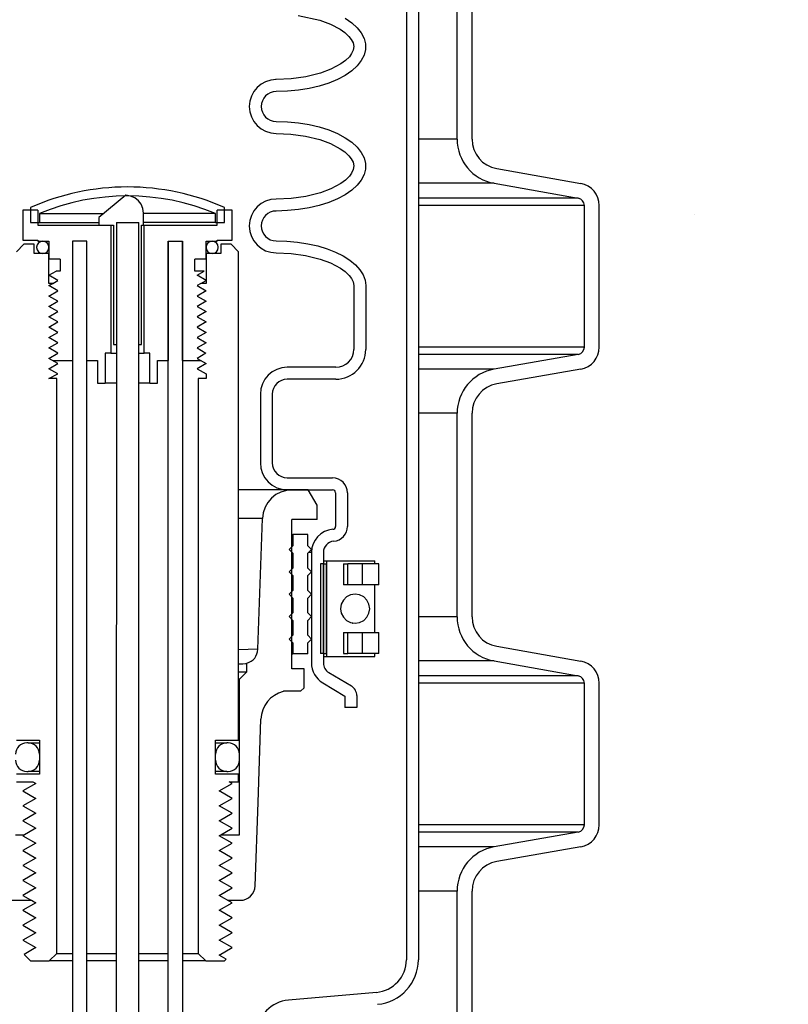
# Model space of a CAD drawing. Extents: x -169 to 7270, y -140 to 2984.
# Tile 155 of 256: x 1820.45 to 1826.88, y 405.31 to 413.55. Entities that reach past the tile are written whole.
import ezdxf

# ---------------------------------------------------------------- set-up
doc = ezdxf.new("R2010")
doc.units = 0
doc.header["$MEASUREMENT"] = 0
doc.header["$PDSIZE"] = 1
doc.layers.get('DEFPOINTS').update_dxf_attribs({"linetype": 'CONTINUOUS'})
for name, color, linetype in [('DIM', 3, 'CONTINUOUS'), ('PEAGRAVEL-HATCH', 3, 'CONTINUOUS'), ('SPILL-BUCKET', 1, 'CONTINUOUS')]:
    doc.layers.add(name, color=color, linetype=linetype)
doc.styles.add('SIMPLEX', font='simplex')
doc.dimstyles.new('DIM64', dxfattribs={"dimscale": 64, "dimtxt": 0.09375, "dimasz": 0.09375, "dimexe": 0.0625, "dimexo": 0.0625, "dimgap": 0.046875, "dimtad": 1, "dimdec": 4, "dimzin": 3, "dimdsep": 46, "dimlunit": 4, "dimtxsty": 'SIMPLEX', "dimcen": 0, "dimclrd": 256, "dimclre": 256, "dimclrt": 256, "dimadec": 0, "dimazin": 0, "dimtfac": 1, "dimtdec": 4, "dimtmove": 0, "dimatfit": 3, "dimfxl": 1, "dimfrac": 2, "dimtolj": 1, "dimtzin": 0, "dimarcsym": 0})

# ---------------------------------------------------------------- blocks, each defined once
blk = doc.blocks.new('*D7')
at = {"layer": 'DEFPOINTS', "color": 0, "transparency": 16777216}
for p in [(2010, 414.2886), (1374, 414.0074), (1374, 136.5159)]:
    blk.add_point(p, dxfattribs=at)
at = {"layer": 'DIM', "lineweight": -2, "transparency": 16777216}
for p, q in [((2010, 410.2886), (2010, 132.5159)), ((1374, 410.0074), (1374, 132.5159)), ((2004, 136.5159), (1380, 136.5159))]:
    blk.add_line(p, q, dxfattribs=at)
at = {"layer": 'DIM', "transparency": 16777216}
for points in [[(1380, 137.5159), (1380, 135.5159), (1374, 136.5159)], [(2004, 137.5159), (2004, 135.5159), (2010, 136.5159)]]:
    blk.add_solid(points, dxfattribs=at)
at = {"layer": 'DIM', "transparency": 16777216, "insert": (1692, 144.0873), "char_height": 6, "attachment_point": 5, "style": 'SIMPLEX'}
blk.add_mtext('\\A1;53\'-0" (F.V. TANK SLAB)', dxfattribs=at)

msp = doc.modelspace()

# ---------------------------------------------------------------- hatches: boundary and pattern name
at = {"layer": 'PEAGRAVEL-HATCH'}
h = msp.add_hatch(dxfattribs=at)
h.set_pattern_fill('AR-SAND', color=256, scale=7.5, style=0)
h.set_pattern_definition([(37.5, (717.377, -24.056), (-0.47245, 14.45118), [0, -11.4, 0, -12.75, 0, -12.1875]), (7.5, (717.377, -24.056), (13.27333, 21.1661), [0, -6.15, 0, -10.275, 0, -3.9375]), (327.5, (708.152, -24.056), (23.35606, 0.04244), [0, -3.75, 0, -13.5, 0, -17.625]), (317.5, (708.152, -24.056), (22.54595, 6.58257), [0, -1.875, 0, -8.85, 0, -10.125])])
h.paths.add_polyline_path([(1847.64082, 395.75809), (1847.45025, 396.93941), (1843.01511, 398.27202), (1842.98299, 400.16264), (1842.72351, 401.90796), (1841.70556, 402.1872), (1841.70556, 414.02356), (1825.28235, 414.02356), (1825.28235, 402.19536), (1824.26179, 401.91746), (1824.22129, 401.76773), (1824.21929, 400.15748), (1824.03275, 400.13677), (1823.94985, 398.31402), (1819.58793, 396.9982), (1819.47314, 395.72601), (1819.25403, 395.70516), (1819.25403, 371.24987), (1847.64082, 371.24987)])
h.paths.add_polyline_path([(1847.63641, 370.24987), (1819.24253, 370.24987), (1819.24618, 359.07021), (1819.93554, 359.07021), (1819.83352, 353.4528), (1820.27064, 351.85815), (1820.27064, 351.50736), (1821.74617, 351.50736), (1822.74617, 353.50736), (1827.74617, 353.50736), (1828.74617, 351.50736), (1838.24617, 351.50736), (1839.24617, 353.50736), (1844.24617, 353.50736), (1845.24617, 351.50736), (1846.7106, 351.50736), (1847.3598, 352.50736), (1847.63641, 352.50736)])

# ---------------------------------------------------------------- linework, layer by layer
at = {"layer": 'SPILL-BUCKET', "color": 1, "linetype": 'Continuous'}
for p, q in [((1823.688, 419.88222), (1823.688, 405.68466)), ((1823.78793, 419.88222), (1823.78793, 405.68466)), ((1824.11208, 412.55053), (1824.11208, 414.25402)), ((1824.237, 412.55053), (1824.237, 414.25402)), ((1822.78353, 413.58646), (1822.96409, 413.54666)), ((1822.96409, 413.54666), (1823.05199, 413.51421)), ((1823.17558, 413.56268), (1823.23091, 413.52461)), ((1823.05199, 413.51421), (1823.13492, 413.4703)), ((1823.13492, 413.4703), (1823.17324, 413.44282)), ((1823.23091, 413.52461), (1823.27625, 413.48337)), ((1823.27625, 413.48337), (1823.3109, 413.43962)), ((1823.17324, 413.44282), (1823.20751, 413.4105)), ((1823.20751, 413.4105), (1823.22699, 413.38536)), ((1823.22699, 413.38536), (1823.24142, 413.35714)), ((1823.3109, 413.43962), (1823.3343, 413.39403)), ((1823.3343, 413.39403), (1823.3461, 413.34734)), ((1823.24317, 413.29583), (1823.22994, 413.26703)), ((1823.24142, 413.35714), (1823.2476, 413.3266)), ((1823.2476, 413.3266), (1823.24317, 413.29583)), ((1823.3461, 413.30028), (1823.3343, 413.25359)), ((1823.3461, 413.34734), (1823.3461, 413.30028)), ((1823.17727, 413.20808), (1823.13922, 413.18011)), ((1823.21103, 413.24114), (1823.17727, 413.20808)), ((1823.22994, 413.26703), (1823.21103, 413.24114)), ((1823.3109, 413.20801), (1823.27625, 413.16425)), ((1823.3343, 413.25359), (1823.3109, 413.20801)), ((1823.0565, 413.13534), (1822.96853, 413.10236)), ((1823.13922, 413.18011), (1823.0565, 413.13534)), ((1823.23091, 413.12301), (1823.17558, 413.08494)), ((1823.27625, 413.16425), (1823.23091, 413.12301)), ((1822.59809, 413.049), (1822.59211, 413.049)), ((1822.72345, 413.05443), (1822.59809, 413.049)), ((1822.84727, 413.07171), (1822.72345, 413.05443)), ((1822.96853, 413.10236), (1822.84727, 413.07171)), ((1823.11115, 413.05064), (1823.03863, 413.02064)), ((1823.17558, 413.08494), (1823.11115, 413.05064)), ((1822.78448, 412.96084), (1822.69203, 412.95202)), ((1822.874, 412.97539), (1822.78448, 412.96084)), ((1822.95916, 412.99542), (1822.874, 412.97539)), ((1823.03863, 413.02064), (1822.95916, 412.99542)), ((1822.69203, 412.95202), (1822.59809, 412.94907)), ((1822.59809, 412.69924), (1822.69203, 412.69628)), ((1822.69203, 412.69628), (1822.78448, 412.68747)), ((1822.78448, 412.68747), (1822.874, 412.67292)), ((1822.874, 412.67292), (1822.95916, 412.65289)), ((1822.95916, 412.65289), (1823.03863, 412.62767)), ((1823.03863, 412.62767), (1823.11115, 412.59767)), ((1822.59809, 412.59931), (1822.72222, 412.59402)), ((1822.72222, 412.59402), (1822.8443, 412.57719)), ((1822.8443, 412.57719), (1822.96409, 412.54734)), ((1822.96409, 412.54734), (1823.05199, 412.5149)), ((1823.11115, 412.59767), (1823.17558, 412.56337)), ((1823.17558, 412.56337), (1823.23091, 412.52529)), ((1823.05199, 412.5149), (1823.13492, 412.47098)), ((1823.13492, 412.47098), (1823.17324, 412.44351)), ((1823.23091, 412.52529), (1823.27625, 412.48406)), ((1823.27625, 412.48406), (1823.3109, 412.4403)), ((1823.17324, 412.44351), (1823.20751, 412.41118)), ((1823.20751, 412.41118), (1823.22699, 412.38605)), ((1823.22699, 412.38605), (1823.24142, 412.35782)), ((1823.3109, 412.4403), (1823.3343, 412.39472)), ((1823.3343, 412.39472), (1823.3461, 412.34803)), ((1823.24317, 412.29652), (1823.22994, 412.26772)), ((1823.24142, 412.35782), (1823.2476, 412.32729)), ((1823.2476, 412.32729), (1823.24317, 412.29652)), ((1823.3461, 412.30097), (1823.3343, 412.25428)), ((1823.3461, 412.34803), (1823.3461, 412.30097)), ((1824.44344, 412.3045), (1825.14706, 412.18043)), ((1823.21103, 412.24183), (1823.17727, 412.20876)), ((1823.22994, 412.26772), (1823.21103, 412.24183)), ((1823.3343, 412.25428), (1823.3109, 412.20869)), ((1823.0565, 412.13603), (1822.96853, 412.10304)), ((1823.13922, 412.1808), (1823.0565, 412.13603)), ((1823.17727, 412.20876), (1823.13922, 412.1808)), ((1823.27625, 412.16494), (1823.23091, 412.1237)), ((1823.3109, 412.20869), (1823.27625, 412.16494)), ((1824.42175, 412.18148), (1825.12537, 412.05741)), ((1821.34135, 412.08104), (1821.11362, 411.89444)), ((1821.37932, 412.07427), (1821.34135, 412.08104)), ((1821.41478, 412.05931), (1821.37932, 412.07427)), ((1821.44532, 412.03622), (1821.41478, 412.05931)), ((1822.72345, 412.05511), (1822.59809, 412.04968)), ((1822.84727, 412.0724), (1822.72345, 412.05511)), ((1822.96853, 412.10304), (1822.84727, 412.0724)), ((1823.11115, 412.05132), (1823.03863, 412.02132)), ((1823.17558, 412.08562), (1823.11115, 412.05132)), ((1823.23091, 412.1237), (1823.17558, 412.08562)), ((1821.46871, 412.00573), (1821.44532, 412.03622)), ((1821.48356, 411.97017), (1821.46871, 412.00573)), ((1821.48876, 411.93191), (1821.48356, 411.97017)), ((1822.874, 411.97607), (1822.78448, 411.96152)), ((1822.95916, 411.9961), (1822.874, 411.97607)), ((1823.03863, 412.02132), (1822.95916, 411.9961)), ((1825.17698, 410.81138), (1825.17698, 411.99591)), ((1825.30189, 410.81138), (1825.30189, 411.99591)), ((1820.6051, 411.9569), (1820.48019, 411.9569)), ((1820.48019, 411.9569), (1820.48019, 411.70707)), ((1820.6051, 411.9569), (1820.6051, 411.83198)), ((1821.11362, 411.89444), (1821.11362, 411.83198)), ((1821.48876, 411.83198), (1821.48876, 411.93191)), ((1822.22899, 411.9569), (1822.10408, 411.9569)), ((1822.10408, 411.83198), (1822.10408, 411.9569)), ((1822.22899, 411.70707), (1822.22899, 411.9569)), ((1822.69203, 411.95271), (1822.59809, 411.94975)), ((1822.78448, 411.96152), (1822.69203, 411.95271)), ((1820.6051, 411.83198), (1821.21404, 411.83198)), ((1821.11362, 411.83198), (1821.23748, 411.83198)), ((1821.21404, 411.83198), (1821.21404, 410.76022)), ((1821.23748, 411.83198), (1821.23748, 410.83267)), ((1821.26152, 411.85411), (1821.26152, 410.83267)), ((1821.44889, 410.83267), (1821.44889, 411.85411)), ((1821.4717, 411.83198), (1821.48876, 411.83198)), ((1821.4717, 410.83267), (1821.4717, 411.83198)), ((1821.49515, 410.76022), (1821.49515, 411.83198)), ((1821.49515, 411.83198), (1822.10408, 411.83198)), ((1820.48019, 411.70707), (1820.6051, 411.70707)), ((1820.6051, 411.70707), (1820.6051, 411.69708)), ((1820.6051, 411.69708), (1820.69754, 411.69708)), ((1820.69754, 411.69708), (1820.69754, 411.54718)), ((1820.89491, 411.69708), (1820.89491, 410.69776)), ((1821.01483, 411.69708), (1820.89491, 411.69708)), ((1821.01483, 411.69708), (1820.89491, 411.69708)), ((1820.89491, 411.69708), (1820.89491, 400.3898)), ((1821.01483, 400.3898), (1821.01483, 411.69708)), ((1821.01483, 410.69776), (1821.01483, 411.69708)), ((1821.69436, 400.3898), (1821.69436, 411.69708)), ((1821.69436, 411.69708), (1821.69436, 410.69776)), ((1821.69436, 411.69708), (1821.81428, 411.69708)), ((1821.81428, 411.69708), (1821.81428, 400.3898)), ((1821.81428, 410.69776), (1821.81428, 411.69708)), ((1822.01164, 411.54718), (1822.01164, 411.69708)), ((1822.01164, 411.69708), (1822.10408, 411.69708)), ((1822.10408, 411.70707), (1822.22899, 411.70707)), ((1822.10408, 411.69708), (1822.10408, 411.70707)), ((1822.59809, 411.69992), (1822.68843, 411.69719)), ((1822.68843, 411.69719), (1822.77746, 411.68903)), ((1822.77746, 411.68903), (1822.86386, 411.67557)), ((1822.86386, 411.67557), (1822.9464, 411.657)), ((1822.9464, 411.657), (1823.02385, 411.63359)), ((1822.59809, 411.59999), (1822.72266, 411.59467)), ((1822.72266, 411.59467), (1822.84519, 411.57771)), ((1822.84519, 411.57771), (1822.96539, 411.54762)), ((1823.02385, 411.63359), (1823.0951, 411.60568)), ((1823.0951, 411.60568), (1823.15909, 411.57368)), ((1823.15909, 411.57368), (1823.21491, 411.53806)), ((1820.79248, 411.54718), (1820.69754, 411.54718)), ((1820.79248, 411.54718), (1820.79248, 411.44725)), ((1821.91671, 411.44725), (1821.91671, 411.54718)), ((1822.01164, 411.54718), (1821.91671, 411.54718)), ((1822.96539, 411.54762), (1823.05374, 411.51481)), ((1823.05374, 411.51481), (1823.13709, 411.47027)), ((1823.13709, 411.47027), (1823.1751, 411.44272)), ((1823.21491, 411.53806), (1823.26173, 411.49933)), ((1823.26173, 411.49933), (1823.29888, 411.45806)), ((1820.69754, 411.41227), (1820.75812, 411.44725)), ((1820.77283, 411.3688), (1820.69754, 411.41227)), ((1820.79248, 411.44725), (1820.75812, 411.44725)), ((1821.99693, 411.44725), (1821.91671, 411.44725)), ((1821.93635, 411.41227), (1821.99693, 411.44725)), ((1822.01164, 411.3688), (1821.93635, 411.41227)), ((1823.1751, 411.44272), (1823.20895, 411.41025)), ((1823.20895, 411.41025), (1823.22825, 411.38485)), ((1823.29888, 411.45806), (1823.3258, 411.41486)), ((1823.3258, 411.41486), (1823.34212, 411.37035)), ((1820.73043, 411.34431), (1820.77283, 411.3688)), ((1821.96924, 411.34431), (1822.01164, 411.3688)), ((1823.22825, 411.38485), (1823.24225, 411.35631)), ((1823.24225, 411.35631), (1823.24765, 411.32518)), ((1823.24765, 411.32518), (1823.24765, 410.79187)), ((1823.34212, 411.37035), (1823.34758, 411.32518)), ((1823.34758, 411.32518), (1823.34758, 410.79187)), ((1821.23748, 410.83267), (1821.26152, 410.83267)), ((1821.44889, 410.83267), (1821.4717, 410.83267)), ((1821.16722, 410.76022), (1821.16722, 410.51039)), ((1821.21404, 410.76022), (1821.16722, 410.76022)), ((1821.21404, 410.76022), (1821.22644, 410.76022)), ((1821.22644, 410.76022), (1821.26148, 410.76022)), ((1821.44896, 410.76022), (1821.48308, 410.76022)), ((1821.48308, 410.76022), (1821.49515, 410.76022)), ((1821.54196, 410.76022), (1821.49515, 410.76022)), ((1821.54196, 410.51039), (1821.54196, 410.76022)), ((1825.12537, 410.74987), (1824.42175, 410.6258)), ((1820.73043, 410.69776), (1820.89491, 410.69776)), ((1821.01483, 410.69776), (1821.10476, 410.69776)), ((1821.10476, 410.69776), (1821.10476, 410.51039)), ((1821.60442, 410.69776), (1821.69436, 410.69776)), ((1821.60442, 410.51039), (1821.60442, 410.69776)), ((1821.81428, 410.69776), (1821.96923, 410.69776)), ((1823.09775, 410.64197), (1822.69118, 410.64197)), ((1825.14706, 410.62685), (1824.44344, 410.50279)), ((1821.10476, 410.51039), (1821.16722, 410.51039)), ((1821.17365, 410.51039), (1821.16722, 410.51039)), ((1821.1925, 410.51039), (1821.17365, 410.51039)), ((1821.22247, 410.51039), (1821.1925, 410.51039)), ((1821.26152, 410.51039), (1821.22247, 410.51039)), ((1821.48747, 410.51039), (1821.44891, 410.51039)), ((1821.51704, 410.51039), (1821.48747, 410.51039)), ((1821.53563, 410.51039), (1821.51704, 410.51039)), ((1821.54196, 410.51039), (1821.53563, 410.51039)), ((1821.54196, 410.51039), (1821.60442, 410.51039)), ((1823.09775, 410.54204), (1822.69118, 410.54204)), ((1822.46633, 410.41713), (1822.46633, 409.84177)), ((1822.56626, 410.41713), (1822.56626, 409.84177)), ((1824.11208, 408.55326), (1824.11208, 410.25675)), ((1824.237, 408.55326), (1824.237, 410.25675)), ((1822.69118, 409.71685), (1823.07029, 409.71685)), ((1822.69118, 409.61692), (1823.07029, 409.61692)), ((1823.09528, 409.59194), (1823.09528, 409.31088)), ((1823.19521, 409.59194), (1823.19521, 409.31088)), ((1822.89354, 409.09293), (1822.89354, 408.1681)), ((1822.99347, 409.09293), (1822.99347, 408.1681)), ((1822.99347, 409.02176), (1823.0062, 409.02176)), ((1823.0062, 409.02176), (1823.01929, 409.02176)), ((1823.0193, 409.02176), (1823.0193, 408.22231)), ((1823.0193, 409.02176), (1823.0252, 409.02176)), ((1823.0252, 409.02176), (1823.04255, 409.02176)), ((1823.04255, 409.02176), (1823.07035, 409.02176)), ((1823.07035, 409.02176), (1823.10698, 409.02176)), ((1823.10698, 409.02176), (1823.15031, 409.02176)), ((1823.15031, 409.02176), (1823.19782, 409.02176)), ((1823.19782, 409.02176), (1823.24676, 409.02176)), ((1823.24676, 409.02176), (1823.29427, 409.02176)), ((1823.29427, 409.02176), (1823.3376, 409.02176)), ((1823.3376, 409.02176), (1823.37423, 409.02176)), ((1823.37423, 409.02176), (1823.40202, 409.02176)), ((1823.40202, 409.02176), (1823.41938, 409.02176)), ((1823.41938, 409.02176), (1823.42528, 409.02176)), ((1823.42528, 408.99678), (1823.42528, 409.02176)), ((1822.99347, 408.99678), (1822.96849, 408.99678)), ((1822.96849, 408.99678), (1822.96849, 408.24729)), ((1822.99347, 408.99678), (1822.99347, 408.24729)), ((1822.99347, 408.24729), (1822.99347, 408.99678)), ((1822.99347, 408.99678), (1823.01845, 408.99678)), ((1823.01887, 408.99678), (1823.01845, 408.99678)), ((1823.01845, 408.24729), (1823.01845, 408.99678)), ((1823.01931, 408.99678), (1823.01887, 408.99678)), ((1823.16072, 408.99678), (1823.19709, 408.99678)), ((1823.16072, 408.99678), (1823.16072, 408.8219)), ((1823.19709, 408.8219), (1823.19709, 408.99678)), ((1823.25496, 408.99678), (1823.19709, 408.99678)), ((1823.31893, 408.99678), (1823.25496, 408.99678)), ((1823.36536, 408.99678), (1823.31893, 408.99678)), ((1823.31893, 408.99678), (1823.31893, 408.8219)), ((1823.40427, 408.99678), (1823.36536, 408.99678)), ((1823.43362, 408.99678), (1823.40427, 408.99678)), ((1823.43112, 408.99678), (1823.42527, 408.99678)), ((1823.43308, 408.99678), (1823.43112, 408.99678)), ((1823.45187, 408.99678), (1823.43362, 408.99678)), ((1823.45807, 408.99678), (1823.45187, 408.99678)), ((1823.45807, 408.8219), (1823.45807, 408.99678)), ((1823.01888, 408.8219), (1823.01846, 408.8219)), ((1823.01931, 408.8219), (1823.01888, 408.8219)), ((1823.19709, 408.8219), (1823.16072, 408.8219)), ((1823.25497, 408.8219), (1823.19709, 408.8219)), ((1823.31893, 408.8219), (1823.25497, 408.8219)), ((1823.36536, 408.8219), (1823.31893, 408.8219)), ((1823.40427, 408.8219), (1823.36536, 408.8219)), ((1823.43362, 408.8219), (1823.40427, 408.8219)), ((1823.43112, 408.8219), (1823.42528, 408.8219)), ((1823.42528, 408.42217), (1823.42528, 408.82189)), ((1823.43308, 408.8219), (1823.43112, 408.8219)), ((1823.45187, 408.8219), (1823.43362, 408.8219)), ((1823.45807, 408.8219), (1823.45187, 408.8219)), ((1823.01854, 408.71376), (1823.01929, 408.71466)), ((1823.01846, 408.42217), (1823.01888, 408.42217)), ((1823.01888, 408.42217), (1823.01931, 408.42217)), ((1823.16072, 408.42217), (1823.16072, 408.24729)), ((1823.16072, 408.42217), (1823.19709, 408.42217)), ((1823.19709, 408.24729), (1823.19709, 408.42217)), ((1823.19709, 408.42217), (1823.25497, 408.42217)), ((1823.25497, 408.42217), (1823.31893, 408.42217)), ((1823.31893, 408.42217), (1823.31893, 408.24729)), ((1823.31893, 408.42217), (1823.36536, 408.42217)), ((1823.36536, 408.42217), (1823.40427, 408.42217)), ((1823.40427, 408.42217), (1823.43362, 408.42217)), ((1823.42528, 408.42217), (1823.43112, 408.42217)), ((1823.43112, 408.42217), (1823.43308, 408.42217)), ((1823.43362, 408.42217), (1823.45187, 408.42217)), ((1823.45187, 408.42217), (1823.45807, 408.42217)), ((1823.45807, 408.24729), (1823.45807, 408.42217)), ((1824.44344, 408.30723), (1825.14706, 408.18316)), ((1822.99347, 408.24729), (1822.96849, 408.24729)), ((1822.99347, 408.24729), (1823.01845, 408.24729)), ((1822.99347, 408.22231), (1823.0062, 408.22231)), ((1823.0062, 408.22231), (1823.01929, 408.22231)), ((1823.01887, 408.24729), (1823.01845, 408.24729)), ((1823.01931, 408.24729), (1823.01887, 408.24729)), ((1823.0193, 408.22231), (1823.0252, 408.22231)), ((1823.0252, 408.22231), (1823.04255, 408.22231)), ((1823.04255, 408.22231), (1823.07035, 408.22231)), ((1823.07035, 408.22231), (1823.10698, 408.22231)), ((1823.10698, 408.22231), (1823.15031, 408.22231)), ((1823.15031, 408.22231), (1823.19782, 408.22231)), ((1823.16072, 408.24729), (1823.19709, 408.24729)), ((1823.25496, 408.24729), (1823.19709, 408.24729)), ((1823.19782, 408.22231), (1823.24676, 408.22231)), ((1823.24676, 408.22231), (1823.29427, 408.22231)), ((1823.31893, 408.24729), (1823.25496, 408.24729)), ((1823.29427, 408.22231), (1823.3376, 408.22231)), ((1823.36536, 408.24729), (1823.31893, 408.24729)), ((1823.3376, 408.22231), (1823.37423, 408.22231)), ((1823.40427, 408.24729), (1823.36536, 408.24729)), ((1823.37423, 408.22231), (1823.40202, 408.22231)), ((1823.40202, 408.22231), (1823.41938, 408.22231)), ((1823.43362, 408.24729), (1823.40427, 408.24729)), ((1823.41938, 408.22231), (1823.42528, 408.22231)), ((1823.43112, 408.24729), (1823.42527, 408.24729)), ((1823.42528, 408.22231), (1823.42528, 408.24729)), ((1823.43308, 408.24729), (1823.43112, 408.24729)), ((1823.45187, 408.24729), (1823.43362, 408.24729)), ((1823.45807, 408.24729), (1823.45187, 408.24729)), ((1824.42175, 408.18421), (1825.12537, 408.06015)), ((1823.03916, 408.08764), (1823.22759, 407.97524)), ((1822.98797, 408.00182), (1823.17335, 407.89124)), ((1825.17698, 406.81411), (1825.17698, 407.99864)), ((1825.30189, 406.81411), (1825.30189, 407.99864)), ((1823.17335, 407.89124), (1823.17335, 407.79448)), ((1823.27328, 407.89479), (1823.27328, 407.79448)), ((1823.27328, 407.79448), (1823.17335, 407.79448)), ((1822.09159, 407.49894), (1822.15067, 407.49894)), ((1822.15067, 407.49894), (1822.17751, 407.49894)), ((1822.15065, 407.25911), (1822.09159, 407.25911)), ((1822.17751, 407.25911), (1822.15065, 407.25911)), ((1820.41773, 406.73006), (1820.49332, 406.73006)), ((1822.13395, 406.73006), (1822.29145, 406.73006)), ((1825.12537, 406.7526), (1824.42175, 406.62854)), ((1825.14706, 406.62959), (1824.44344, 406.50552)), ((1824.11208, 405.05566), (1824.11208, 406.25949)), ((1824.237, 405.05566), (1824.237, 406.25949)), ((1820.27842, 406.18177), (1820.54764, 406.18177)), ((1820.55129, 406.18177), (1820.58837, 406.16036)), ((1823.43714, 405.4109), (1822.70111, 405.3465))]:
    msp.add_line(p, q, dxfattribs=at)
at = {"layer": 'SPILL-BUCKET', "color": 7}
for p, q in [((1824.11208, 412.55053), (1823.78793, 412.55053)), ((1824.42175, 412.18148), (1823.78793, 412.18148)), ((1825.12537, 412.05742), (1823.78793, 412.05742)), ((1825.17698, 411.99591), (1823.78793, 411.99591)), ((1820.6176, 411.92907), (1821.15588, 411.92907)), ((1822.09159, 411.92907), (1821.48876, 411.92907)), ((1820.6176, 411.85412), (1821.11362, 411.85412)), ((1822.09159, 411.85412), (1821.48876, 411.85412)), ((1825.17698, 410.81138), (1823.78793, 410.81138)), ((1825.12537, 410.74987), (1823.78793, 410.74987)), ((1824.42175, 410.6258), (1823.78793, 410.6258)), ((1824.11208, 410.25675), (1823.78793, 410.25675)), ((1822.73329, 409.61692), (1822.28396, 409.61692)), ((1822.48361, 409.37581), (1822.28396, 409.37581)), ((1824.11208, 408.55326), (1823.78793, 408.55326)), ((1822.44542, 408.2821), (1822.28396, 408.27659)), ((1824.42175, 408.18421), (1823.78793, 408.18421)), ((1825.12537, 408.06015), (1823.78793, 408.06015)), ((1825.17698, 407.99864), (1823.78793, 407.99864)), ((1825.17698, 406.81411), (1823.78793, 406.81411)), ((1825.12537, 406.7526), (1823.78793, 406.7526)), ((1824.42175, 406.62854), (1823.78793, 406.62854)), ((1824.11208, 406.25949), (1823.78793, 406.25949))]:
    msp.add_line(p, q, dxfattribs=at)
at = {"layer": 'SPILL-BUCKET', "color": 7, "linetype": 'Continuous'}
for p, q in [((1820.54265, 411.97843), (1820.54265, 411.85412)), ((1822.16654, 411.85412), (1822.16654, 411.97843)), ((1820.6176, 411.92907), (1820.6176, 411.85412)), ((1822.09159, 411.85412), (1822.09159, 411.92907)), ((1820.54265, 411.85412), (1820.6176, 411.85412)), ((1822.09159, 411.85412), (1822.16654, 411.85412)), ((1822.73017, 409.24218), (1822.73653, 409.24218)), ((1822.73653, 409.24218), (1822.73865, 409.24218)), ((1822.86356, 409.24218), (1822.73865, 409.24218)), ((1822.73865, 409.24218), (1822.73865, 409.14849)), ((1822.86356, 409.14849), (1822.86356, 409.24218)), ((1822.73865, 409.14849), (1822.70742, 409.11726)), ((1822.70742, 409.11726), (1822.73865, 409.08603)), ((1822.73017, 409.14849), (1822.73653, 409.14849)), ((1822.73017, 409.08603), (1822.73653, 409.08603)), ((1822.73653, 409.14849), (1822.73865, 409.14849)), ((1822.73653, 409.08603), (1822.73865, 409.08603)), ((1822.73865, 409.08603), (1822.73865, 408.96112)), ((1822.89479, 409.11726), (1822.86356, 409.14849)), ((1822.86356, 409.08603), (1822.89479, 409.11726)), ((1822.86356, 408.96112), (1822.86356, 409.08603)), ((1822.88776, 409.09293), (1822.87043, 409.09293)), ((1822.89354, 409.09293), (1822.88776, 409.09293)), ((1822.73865, 408.96112), (1822.70742, 408.92989)), ((1822.70742, 408.92989), (1822.73865, 408.89866)), ((1822.73017, 408.96112), (1822.73653, 408.96112)), ((1822.73653, 408.96112), (1822.73865, 408.96112)), ((1822.89479, 408.92989), (1822.86356, 408.96112)), ((1822.86356, 408.89866), (1822.89479, 408.92989)), ((1822.73017, 408.89866), (1822.73653, 408.89866)), ((1822.73653, 408.89866), (1822.73865, 408.89866)), ((1822.73865, 408.89866), (1822.73865, 408.77375)), ((1822.86356, 408.77375), (1822.86356, 408.89866)), ((1822.73865, 408.77375), (1822.70742, 408.74252)), ((1822.73017, 408.77375), (1822.73653, 408.77375)), ((1822.73653, 408.77375), (1822.73865, 408.77375)), ((1822.89479, 408.74252), (1822.86356, 408.77375)), ((1822.70742, 408.74252), (1822.73865, 408.71129)), ((1822.73017, 408.71129), (1822.73653, 408.71129)), ((1822.73653, 408.71129), (1822.73865, 408.71129)), ((1822.73865, 408.71129), (1822.73865, 408.58638)), ((1822.86356, 408.71129), (1822.89479, 408.74252)), ((1822.86356, 408.58638), (1822.86356, 408.71129)), ((1823.16044, 408.69308), (1823.14312, 408.65939)), ((1823.18742, 408.71982), (1823.16044, 408.69308)), ((1823.22141, 408.73699), (1823.18742, 408.71982)), ((1823.25909, 408.7429), (1823.22141, 408.73699)), ((1823.29677, 408.73699), (1823.25909, 408.7429)), ((1823.33076, 408.71982), (1823.29677, 408.73699)), ((1823.35773, 408.69308), (1823.33076, 408.71982)), ((1823.37505, 408.65939), (1823.35773, 408.69308)), ((1822.73865, 408.58638), (1822.70742, 408.55515)), ((1822.73017, 408.58638), (1822.73653, 408.58638)), ((1822.73653, 408.58638), (1822.73865, 408.58638)), ((1822.89479, 408.55515), (1822.86356, 408.58638)), ((1823.14312, 408.65939), (1823.13715, 408.62204)), ((1823.13715, 408.62204), (1823.14312, 408.58468)), ((1823.38102, 408.62204), (1823.37505, 408.65939)), ((1823.37505, 408.58468), (1823.38102, 408.62204)), ((1822.70742, 408.55515), (1822.73865, 408.52392)), ((1822.73017, 408.52392), (1822.73653, 408.52392)), ((1822.73653, 408.52392), (1822.73865, 408.52392)), ((1822.73865, 408.52392), (1822.73865, 408.399)), ((1822.86356, 408.52392), (1822.89479, 408.55515)), ((1822.86356, 408.399), (1822.86356, 408.52392)), ((1823.14312, 408.58468), (1823.16044, 408.55099)), ((1823.16044, 408.55099), (1823.18742, 408.52425)), ((1823.18742, 408.52425), (1823.22141, 408.50708)), ((1823.22141, 408.50708), (1823.25909, 408.50117)), ((1823.25909, 408.50117), (1823.29677, 408.50708)), ((1823.29677, 408.50708), (1823.33076, 408.52425)), ((1823.33076, 408.52425), (1823.35773, 408.55099)), ((1823.35773, 408.55099), (1823.37505, 408.58468)), ((1823.23563, 408.50107), (1823.23597, 408.50124)), ((1822.73865, 408.399), (1822.70742, 408.36778)), ((1822.70742, 408.36778), (1822.73865, 408.33655)), ((1822.73017, 408.399), (1822.73653, 408.399)), ((1822.73653, 408.399), (1822.73865, 408.399)), ((1822.89479, 408.36778), (1822.86356, 408.399)), ((1822.86356, 408.33655), (1822.89479, 408.36778)), ((1822.73017, 408.33655), (1822.73653, 408.33655)), ((1822.73653, 408.33655), (1822.73865, 408.33655)), ((1822.73865, 408.33655), (1822.73865, 408.24286)), ((1822.86356, 408.24286), (1822.86356, 408.33655)), ((1822.73017, 408.24286), (1822.73653, 408.24286)), ((1822.73653, 408.24286), (1822.73865, 408.24286)), ((1822.86356, 408.24286), (1822.73865, 408.24286)), ((1822.28399, 408.09444), (1822.32263, 408.09444)), ((1822.32263, 408.09444), (1822.34606, 408.09444)), ((1822.34606, 408.09444), (1822.35391, 408.09444)), ((1820.52266, 407.49894), (1820.51267, 407.49894)), ((1820.52266, 407.49894), (1820.53168, 407.49894)), ((1822.17751, 407.49894), (1822.18652, 407.49894)), ((1822.19652, 407.49894), (1822.18652, 407.49894)), ((1820.6176, 407.40401), (1820.6176, 407.35404)), ((1822.09159, 407.35404), (1822.09159, 407.40401)), ((1822.29145, 407.35404), (1822.29145, 407.40401)), ((1820.51267, 407.25911), (1820.52266, 407.25911)), ((1820.53167, 407.25911), (1820.52266, 407.25911)), ((1822.18652, 407.25911), (1822.17751, 407.25911)), ((1822.18652, 407.25911), (1822.19652, 407.25911))]:
    msp.add_line(p, q, dxfattribs=at)
at = {"layer": 'SPILL-BUCKET', "color": 8, "linetype": 'Continuous'}
for p, q in [((1821.26152, 411.85411), (1821.26091, 403.60975)), ((1821.26152, 411.85411), (1821.44889, 411.85411)), ((1821.26152, 411.85411), (1821.44889, 411.85411)), ((1821.44889, 403.60975), (1821.44889, 411.85411)), ((1820.763, 405.73765), (1820.89491, 405.73765)), ((1821.01483, 405.73765), (1821.26153, 405.73765)), ((1821.44892, 405.73765), (1821.69436, 405.73765)), ((1821.81428, 405.73765), (1821.94619, 405.73765)), ((1820.89491, 405.67519), (1820.70054, 405.67519)), ((1821.26148, 405.67519), (1821.01483, 405.67519)), ((1821.69436, 405.67519), (1821.44885, 405.67519)), ((1822.00864, 405.67519), (1821.81428, 405.67519))]:
    msp.add_line(p, q, dxfattribs=at)
at = {"layer": 'SPILL-BUCKET', "color": 3, "linetype": 'Continuous'}
for p, q in [((1820.59461, 411.64661), (1820.59461, 411.64461)), ((1820.69754, 411.64661), (1820.69754, 411.64461)), ((1822.01164, 411.64461), (1822.01164, 411.64661)), ((1822.06411, 411.69708), (1822.06211, 411.69708)), ((1822.11457, 411.64461), (1822.11457, 411.64661)), ((1820.64508, 411.59414), (1820.64708, 411.59414)), ((1822.06211, 411.59414), (1822.06411, 411.59414))]:
    msp.add_line(p, q, dxfattribs=at)
at = {"layer": 'SPILL-BUCKET', "linetype": 'Continuous'}
for p, q in [((1822.86606, 409.61692), (1822.73329, 409.61692)), ((1822.94101, 409.48711), (1822.86606, 409.61692)), ((1822.94101, 409.36709), (1822.94101, 409.48711)), ((1822.44542, 408.2821), (1822.48361, 409.37581)), ((1822.73015, 408.11795), (1822.73015, 409.36709)), ((1822.94101, 409.36709), (1822.73015, 409.36709)), ((1822.28395, 408.16019), (1822.31829, 408.16138)), ((1822.35391, 408.09444), (1822.29145, 408.03199)), ((1822.31829, 408.16138), (1822.34475, 408.1642)), ((1822.34475, 408.1642), (1822.35385, 408.16606)), ((1822.35391, 408.09444), (1822.35391, 408.16607)), ((1822.83171, 408.11795), (1822.73015, 408.11795)), ((1822.83171, 407.95965), (1822.83171, 408.11795)), ((1822.28957, 408.03199), (1822.28395, 408.03199)), ((1822.29145, 408.03199), (1822.28957, 408.03199)), ((1822.29145, 406.73006), (1822.29145, 408.03199)), ((1822.80264, 407.93057), (1822.65995, 407.93057)), ((1822.80264, 407.93057), (1822.83171, 407.95965)), ((1822.44678, 406.99963), (1822.47113, 407.69694)), ((1820.53168, 407.49894), (1820.55853, 407.49894)), ((1820.55853, 407.49894), (1820.6176, 407.49894)), ((1820.55852, 407.25911), (1820.53167, 407.25911)), ((1820.6176, 407.25911), (1820.55852, 407.25911)), ((1822.42243, 406.30232), (1822.44678, 406.99963)), ((1822.19191, 406.18177), (1822.29759, 406.18177))]:
    msp.add_line(p, q, dxfattribs=at)
for points in [[(1820.42523, 407.17417), (1820.48019, 407.17417), (1820.56327, 407.17417), (1820.56327, 407.17417), (1820.58837, 407.15968), (1820.48019, 407.09722), (1820.58837, 407.03476), (1820.48019, 406.9723), (1820.58837, 406.90985), (1820.48019, 406.84739), (1820.58837, 406.78493), (1820.48019, 406.72247), (1820.58837, 406.66002), (1820.48019, 406.59756), (1820.58837, 406.5351), (1820.48019, 406.47264), (1820.58837, 406.41019), (1820.48019, 406.34773), (1820.58837, 406.28527), (1820.48019, 406.22282), (1820.58837, 406.16036), (1820.48019, 406.0979), (1820.58837, 406.03544), (1820.48019, 405.97299), (1820.58837, 405.91053), (1820.48019, 405.84807), (1820.58837, 405.78561), (1820.48938, 405.72846), (1820.54265, 405.67519), (1820.70054, 405.67519), (1820.763, 405.73765), (1820.763, 410.54686), (1820.69754, 410.54686), (1820.77283, 410.58634), (1820.69754, 410.6298), (1820.77283, 410.67328), (1820.69754, 410.71674), (1820.77283, 410.76022), (1820.69754, 410.80369), (1820.77283, 410.84716), (1820.69754, 410.89063), (1820.77283, 410.93409), (1820.69754, 410.97757), (1820.77283, 411.02104), (1820.69754, 411.06451), (1820.77283, 411.10798), (1820.69754, 411.15145), (1820.77283, 411.19492), (1820.69754, 411.23839), (1820.77283, 411.28186), (1820.69754, 411.32533), (1820.73043, 411.34431), (1820.69754, 411.34431), (1820.69754, 411.59414), (1820.57263, 411.59414), (1820.57263, 411.67109), (1820.48768, 411.67109), (1820.42523, 411.60864)], [(1820.42523, 407.52143), (1820.6176, 407.52143), (1820.6176, 407.23662), (1820.42523, 407.23662)]]:
    msp.add_lwpolyline(points, dxfattribs=at)
at = {"layer": 'SPILL-BUCKET', "color": 1, "linetype": 'Continuous'}
msp.add_lwpolyline([(1822.12081, 406.22282), (1822.22899, 406.28527), (1822.12081, 406.34773), (1822.22899, 406.41019), (1822.12081, 406.47264), (1822.22899, 406.5351), (1822.12081, 406.59756), (1822.22899, 406.66002), (1822.12081, 406.72247), (1822.22899, 406.78493), (1822.12081, 406.84739), (1822.22899, 406.90985), (1822.12081, 406.9723), (1822.22899, 407.03476), (1822.12081, 407.09722), (1822.22899, 407.15968), (1822.2039, 407.17417), (1822.22899, 407.17417), (1822.28396, 407.17417), (1822.28396, 407.23662), (1822.09159, 407.23662), (1822.09159, 407.52143), (1822.28396, 407.52143), (1822.28396, 411.60864), (1822.2215, 411.67109), (1822.13656, 411.67109), (1822.13656, 411.59414), (1822.01164, 411.59414), (1822.01164, 411.34431), (1821.96924, 411.34431), (1821.93635, 411.32533), (1822.01164, 411.28186), (1821.93635, 411.23839), (1822.01164, 411.19492), (1821.93635, 411.15145), (1822.01164, 411.10798), (1821.93635, 411.06451), (1822.01164, 411.02104), (1821.93635, 410.97757), (1822.01164, 410.93409), (1821.93635, 410.89063), (1822.01164, 410.84716), (1821.93635, 410.80369), (1822.01056, 410.75959), (1821.93635, 410.71674), (1822.01164, 410.67328), (1821.93635, 410.6298), (1822.01164, 410.58634), (1822.01164, 410.54686), (1821.94619, 410.54686), (1821.94619, 405.73765), (1822.00864, 405.67519), (1822.16654, 405.67519), (1822.18021, 405.68886), (1822.12081, 405.72316), (1822.22899, 405.78561), (1822.12081, 405.84807), (1822.22899, 405.91053), (1822.12081, 405.97299), (1822.22899, 406.03544), (1822.12081, 406.0979), (1822.22899, 406.16036)], close=True, dxfattribs=at)
for centre, radius, start, end in [((1822.59809, 412.82415), 0.22485, 90, 270), ((1822.59809, 412.82415), 0.12491, 90, 270), ((1824.48683, 412.55053), 0.37474, 180, 260), ((1824.48683, 412.55053), 0.24983, 180, 260.000001), ((1825.11452, 411.99591), 0.18737, 0, 80), ((1822.59809, 411.82484), 0.22485, 90, 270), ((1825.11452, 411.99591), 0.06246, 0, 80.000001), ((1822.59809, 411.82484), 0.12491, 90, 270), ((1825.11452, 410.81138), 0.06246, 279.999999, 0), ((1825.11452, 410.81138), 0.18737, 280, 0), ((1823.09775, 410.79187), 0.1499, 270, 0), ((1823.09775, 410.79187), 0.24983, 270, 0), ((1822.69118, 410.41713), 0.22485, 90, 180), ((1824.48683, 410.25675), 0.37474, 100, 180), ((1822.69118, 410.41713), 0.12491, 90, 180), ((1824.48683, 410.25675), 0.24983, 99.999999, 180), ((1822.69118, 409.84177), 0.22485, 180, 270), ((1822.69118, 409.84177), 0.12491, 180, 270), ((1823.07029, 409.59194), 0.12491, 0, 90), ((1823.07029, 409.59194), 0.02498, 0, 90), ((1823.08716, 409.09293), 0.19362, 94.424356, 180), ((1823.07029, 409.31088), 0.02498, 274.424356, 0), ((1823.07029, 409.31088), 0.12491, 274.424356, 0), ((1823.08716, 409.09293), 0.09369, 94.424356, 180), ((1824.48683, 408.55326), 0.37474, 180, 260), ((1824.48683, 408.55326), 0.24983, 180, 260.000001), ((1825.11452, 407.99864), 0.18737, 0, 80), ((1823.08716, 408.1681), 0.19362, 180, 239.183871), ((1823.08716, 408.1681), 0.09369, 180, 239.183869), ((1825.11452, 407.99864), 0.06246, 0, 80.000001), ((1823.17959, 407.89479), 0.09369, 0, 59.183869), ((1825.11452, 406.81411), 0.06246, 279.999999, 0), ((1825.11452, 406.81411), 0.18737, 280, 0), ((1824.48683, 406.25949), 0.37474, 100, 180), ((1824.48683, 406.25949), 0.24983, 99.999999, 180), ((1823.41319, 405.68466), 0.27481, 275, 0), ((1823.41319, 405.68466), 0.37474, 275, 0), ((1822.72615, 405.06029), 0.2873, 95, 260)]:
    msp.add_arc(centre, radius, start, end, dxfattribs=at)
at = {"layer": 'SPILL-BUCKET', "color": 7, "linetype": 'Continuous'}
for centre, radius, start, end in [((1821.35459, 410.15216), 1.99863, 90, 113.969481), ((1821.35459, 410.15216), 1.99863, 66.030519, 90), ((1821.35459, 410.15216), 1.92369, 67.473116, 112.526884), ((1820.51267, 407.40401), 0.09494, 90, 180), ((1820.52266, 407.40401), 0.09494, 0, 90), ((1822.18652, 407.40401), 0.09494, 90, 180), ((1822.19652, 407.40401), 0.09494, 0, 90), ((1820.51267, 407.35404), 0.09494, 180, 270), ((1820.52266, 407.35404), 0.09494, 270, 0), ((1822.18652, 407.35404), 0.09494, 180, 270), ((1822.19652, 407.35404), 0.09494, 270, 0)]:
    msp.add_arc(centre, radius, start, end, dxfattribs=at)
at = {"layer": 'SPILL-BUCKET', "color": 7}
for centre, start, end in [((1820.64508, 411.64661), 90, 180), ((1820.64508, 411.64461), 180, 270), ((1820.64708, 411.64661), 0, 90), ((1820.64708, 411.64461), 270, 0), ((1822.06211, 411.64661), 90, 180), ((1822.06211, 411.64461), 180, 270), ((1822.06411, 411.64661), 0, 90), ((1822.06411, 411.64461), 270, 0)]:
    msp.add_arc(centre, 0.05047, start, end, dxfattribs=at)
at = {"layer": 'SPILL-BUCKET', "linetype": 'Continuous'}
for centre, radius, start, end in [((1822.73329, 409.36709), 0.24983, 90, 178), ((1822.32058, 408.28646), 0.12491, 285.476702, 358), ((1822.72081, 407.68822), 0.24983, 104.885809, 178), ((1822.29759, 406.30668), 0.12491, 270, 358)]:
    msp.add_arc(centre, radius, start, end, dxfattribs=at)

# ---------------------------------------------------------------- dimensions: what is measured, and where the dimension line sits
at = {"layer": 'DIM'}
dim = msp.add_linear_dim(base=(1374, 136.51592), p1=(2010, 414.28861), p2=(1374, 414.00736), angle=180, text='<> (F.V. TANK SLAB)', dimstyle='DIM64', dxfattribs=at)
dim.commit()
dim.dimension.update_dxf_attribs({"geometry": '*D7', "text_midpoint": (1692, 144.08735)})

doc.saveas('drawing.dxf')
